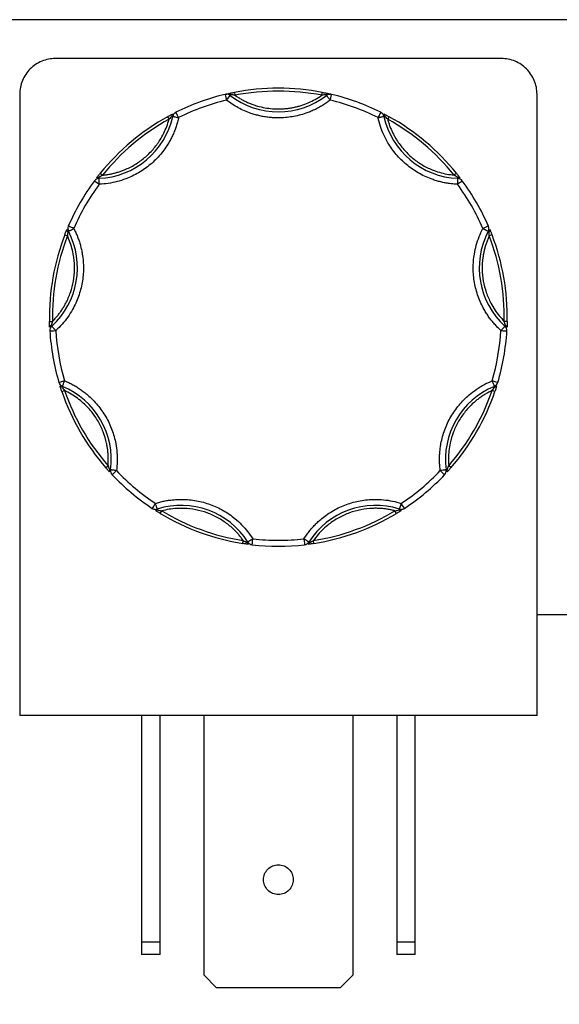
# Model space of a CAD drawing. Header units: inches. Extents: x 0.5 to 21.5, y 0.5 to 16.5.
# Tile 13 of 28: x 4.7 to 5.6, y 13 to 14.6. Entities that reach past the tile are written whole.
import ezdxf

# ---------------------------------------------------------------- set-up
doc = ezdxf.new("R2010")
doc.units = ezdxf.units.IN
doc.header["$LTSCALE"] = 2
doc.header["$MEASUREMENT"] = 0
doc.layers.add('DIMENSIONS', color=140, linetype='Continuous', lineweight=25)
doc.styles.add('SLDTEXTSTYLE0', font='TXT', dxfattribs={"width": 0.7})
doc.dimstyles.new('SLDDIMSTYLE1', dxfattribs={"dimtxt": 0.169922, "dimasz": 0.26, "dimexe": 0, "dimexo": 0.0625, "dimgap": 0.04248, "dimtad": 0, "dimtih": 1, "dimtoh": 1, "dimrnd": 1e-09, "dimzin": 12, "dimdsep": 46, "dimtxsty": 'SLDTEXTSTYLE0', "dimsah": 1, "dimcen": 0.09, "dimadec": 0, "dimazin": 3, "dimtfac": 1, "dimtofl": 0, "dimtmove": 0, "dimatfit": 3, "dimfxl": 0, "dimfrac": 2, "dimtolj": 1, "dimtzin": 12, "dimarcsym": 0})

# ---------------------------------------------------------------- blocks, each defined once
blk = doc.blocks.new('_D_13')
at = {"layer": 'DIMENSIONS'}
for p, q in [((3.49, 13.5474), (3.49, 11.9827)), ((7.668, 13.5474), (7.668, 11.9827)), ((3.49, 12.2327), (4.9022, 12.2327)), ((5.1325, 12.2327), (5.0754, 12.2327)), ((5.0754, 12.2327), (5.0754, 11.9626)), ((5.7788, 12.2327), (5.8358, 12.2327)), ((5.8358, 12.2327), (5.8358, 11.9626)), ((7.668, 12.2327), (6.009, 12.2327)), ((5.0754, 11.9626), (5.1325, 11.9626)), ((5.8358, 11.9626), (5.7788, 11.9626))]:
    blk.add_line(p, q, dxfattribs=at)
for points in [[(3.49, 12.2327), (3.75, 12.1927), (3.75, 12.2727)], [(7.668, 12.2327), (7.408, 12.2727), (7.408, 12.1927)]]:
    blk.add_solid(points, dxfattribs=at)
at = {"layer": 'DIMENSIONS', "char_height": 0.16667, "attachment_point": 1, "style": 'SLDTEXTSTYLE0'}
for s, insert in [('4.18', (5.2032, 12.4856)), ('106.1', (5.1325, 12.1775))]:
    blk.add_mtext(s, dxfattribs=dict(at, insert=insert))

msp = doc.modelspace()

# ---------------------------------------------------------------- linework, layer by layer
for p, q in [((7.868, 14.6474), (3.29, 14.6474)), ((5.476, 14.5821), (4.726, 14.5821)), ((4.666, 14.5221), (4.666, 13.4781)), ((5.0271, 14.5252), (5.028, 14.5203)), ((5.1739, 14.5203), (5.1749, 14.5252)), ((5.182, 14.52), (5.1811, 14.5212)), ((5.536, 13.4781), (5.536, 14.5221)), ((4.9147, 14.4843), (4.9171, 14.48)), ((4.9235, 14.4849), (4.9221, 14.4852)), ((5.2799, 14.4852), (5.2784, 14.4849)), ((5.2872, 14.4843), (5.2848, 14.48)), ((4.7993, 14.3822), (4.7994, 14.3808)), ((4.8015, 14.3893), (4.8054, 14.3862)), ((5.4005, 14.3893), (5.3966, 14.3862)), ((5.4026, 14.3808), (5.4026, 14.3822)), ((4.7417, 14.2858), (4.7464, 14.284)), ((4.748, 14.2919), (4.7468, 14.2912)), ((5.4552, 14.2912), (5.4539, 14.2919)), ((5.4602, 14.2858), (5.4556, 14.284)), ((4.716, 14.1402), (4.721, 14.1403)), ((4.7189, 14.1334), (4.7199, 14.1323)), ((5.4859, 14.1402), (5.4809, 14.1403)), ((5.482, 14.1323), (5.483, 14.1334)), ((4.7368, 14.0225), (4.7415, 14.0241)), ((4.7377, 14.0312), (4.7372, 14.0299)), ((5.4651, 14.0225), (5.4604, 14.0241)), ((5.4647, 14.0299), (5.4642, 14.0312)), ((4.8107, 13.8945), (4.8145, 13.8977)), ((4.8173, 13.8911), (4.8187, 13.8909)), ((5.3832, 13.8909), (5.3846, 13.8911)), ((5.3912, 13.8945), (5.3875, 13.8977)), ((4.8974, 13.8249), (4.8978, 13.8235)), ((4.9023, 13.8176), (4.9049, 13.8219)), ((5.2996, 13.8176), (5.2971, 13.8219)), ((5.3041, 13.8235), (5.3045, 13.8249)), ((5.0412, 13.7671), (5.042, 13.772)), ((5.0484, 13.7687), (5.0496, 13.7695)), ((5.1523, 13.7695), (5.1535, 13.7687)), ((5.1607, 13.7671), (5.16, 13.772)), ((5.611, 13.6474), (5.536, 13.6474)), ((5.536, 13.4781), (4.666, 13.4781)), ((4.871, 13.4781), (4.871, 13.0973)), ((4.902, 13.0973), (4.902, 13.4781)), ((4.976, 13.0413), (4.976, 13.4781)), ((5.226, 13.4781), (5.226, 13.0413)), ((5.3, 13.4781), (5.3, 13.0973)), ((5.331, 13.0973), (5.331, 13.4781)), ((4.871, 13.0973), (4.902, 13.0973)), ((4.871, 13.0973), (4.871, 13.0761)), ((4.902, 13.0761), (4.902, 13.0973)), ((5.3, 13.0973), (5.331, 13.0973)), ((5.3, 13.0973), (5.3, 13.0761)), ((5.331, 13.0761), (5.331, 13.0973)), ((4.902, 13.0761), (4.871, 13.0761)), ((5.331, 13.0761), (5.3, 13.0761)), ((4.9972, 13.0201), (4.976, 13.0413)), ((5.226, 13.0413), (5.2048, 13.0201)), ((5.2048, 13.0201), (4.9972, 13.0201))]:
    msp.add_line(p, q)
for centre, radius, start, end in [((5.101, 14.1474), 0.385, 78.9319, 101.0681), ((5.101, 14.1474), 0.385, 103.4347, 116.5653), ((5.0138, 14.5121), 0.01, 90, 103.4347), ((5.0178, 14.5199), 0.00332, 22.0827, 93.1115), ((5.101, 14.6249), 0.1325, 232.3082, 307.6918), ((5.1842, 14.5199), 0.00332, 86.8885, 157.9173), ((5.1881, 14.5121), 0.01, 90, 127.6918), ((5.1881, 14.5121), 0.01, 76.5653, 90), ((5.101, 14.1474), 0.385, 63.4347, 76.5653), ((4.794, 14.5132), 0.1325, 272.3082, 347.6918), ((5.101, 14.1474), 0.385, 118.9319, 141.0681), ((4.9252, 14.4863), 0.00332, 126.8885, 197.9173), ((4.9333, 14.4828), 0.01, 116.5653, 167.6918), ((5.2687, 14.4828), 0.01, 12.3082, 63.4347), ((5.4079, 14.5132), 0.1325, 192.3082, 267.6918), ((5.2767, 14.4863), 0.00332, 342.0827, 53.1115), ((5.101, 14.1474), 0.385, 38.9319, 61.0681), ((4.7998, 14.3708), 0.01, 92.3082, 143.4347), ((4.7978, 14.3793), 0.00332, 62.0827, 133.1115), ((5.4042, 14.3793), 0.00332, 46.8885, 117.9173), ((5.4022, 14.3708), 0.01, 36.5653, 87.6918), ((5.101, 14.1474), 0.385, 143.4347, 156.5653), ((5.101, 14.1474), 0.385, 23.4347, 36.5653), ((4.7569, 14.2965), 0.01, 156.5653, 207.6918), ((5.445, 14.2965), 0.01, 332.3082, 23.4347), ((5.101, 14.1474), 0.385, 158.9319, 181.0681), ((4.6307, 14.2303), 0.1325, 312.3082, 27.6918), ((4.7485, 14.294), 0.00332, 166.8885, 237.9173), ((5.5712, 14.2303), 0.1325, 152.3082, 227.6918), ((5.4534, 14.294), 0.00332, 302.0827, 13.1115), ((5.101, 14.1474), 0.385, 358.9319, 21.0681), ((4.7196, 14.1301), 0.00332, 102.0827, 173.1115), ((4.7266, 14.1249), 0.01, 132.3082, 183.4347), ((5.4753, 14.1249), 0.01, 356.5653, 47.6918), ((5.4823, 14.1301), 0.00332, 6.8885, 77.9173), ((5.101, 14.1474), 0.385, 183.4347, 196.5653), ((5.101, 14.1474), 0.385, 343.4347, 356.5653), ((4.7415, 14.0405), 0.01, 196.5653, 247.6918), ((5.4604, 14.0405), 0.01, 292.3082, 343.4347), ((4.7367, 14.0332), 0.00332, 206.8885, 277.9173), ((5.101, 14.1474), 0.385, 198.9319, 221.0681), ((4.6874, 13.9086), 0.1325, 352.3082, 67.6918), ((5.5145, 13.9086), 0.1325, 112.3082, 187.6918), ((5.101, 14.1474), 0.385, 318.9319, 341.0681), ((5.4652, 14.0332), 0.00332, 262.0827, 333.1115), ((4.8199, 13.8891), 0.00332, 142.0827, 213.1115), ((4.8287, 13.8896), 0.01, 172.3082, 223.4347), ((5.3733, 13.8896), 0.01, 316.5653, 7.6918), ((5.382, 13.8891), 0.00332, 326.8885, 37.9173), ((5.101, 14.1474), 0.385, 223.4347, 236.5653), ((5.101, 14.1474), 0.385, 303.4347, 316.5653), ((4.8943, 13.8344), 0.01, 236.5653, 270), ((4.8954, 13.8258), 0.00332, 246.8885, 317.9173), ((4.8943, 13.8344), 0.01, 270, 287.6918), ((4.9377, 13.6987), 0.1325, 32.3082, 107.6918), ((5.2643, 13.6987), 0.1325, 72.3082, 147.6918), ((5.3066, 13.8258), 0.00332, 222.0827, 293.1115), ((5.3076, 13.8344), 0.01, 252.3082, 270), ((5.3076, 13.8344), 0.01, 270, 303.4347), ((5.101, 14.1474), 0.385, 238.9319, 261.0681), ((5.101, 14.1474), 0.385, 278.9319, 301.0681), ((5.0517, 13.7689), 0.00332, 182.0827, 253.1115), ((5.0581, 13.7748), 0.01, 212.3082, 263.4347), ((5.1438, 13.7748), 0.01, 276.5653, 327.6918), ((5.1502, 13.7689), 0.00332, 286.8885, 357.9173), ((5.101, 14.1474), 0.385, 263.4347, 276.5653)]:
    msp.add_arc(centre, radius, start, end)
for points, knots in [([(4.726, 14.5821), (4.7181, 14.5821), (4.7103, 14.5805), (4.6957, 14.5745), (4.6891, 14.5701), (4.678, 14.559), (4.6735, 14.5523), (4.6675, 14.5378), (4.666, 14.53), (4.666, 14.5221)], [0, 0, 0, 0, 0.25, 0.25, 0.5, 0.5, 0.75, 0.75, 1, 1, 1, 1]), ([(5.536, 14.5221), (5.536, 14.53), (5.5344, 14.5378), (5.5284, 14.5523), (5.5239, 14.559), (5.5128, 14.5701), (5.5062, 14.5745), (5.4917, 14.5805), (5.4838, 14.5821), (5.476, 14.5821)], [0, 0, 0, 0, 0.25, 0.25, 0.5, 0.5, 0.75, 0.75, 1, 1, 1, 1]), ([(5.0115, 14.5219), (5.012, 14.522), (5.0129, 14.5222), (5.0144, 14.5225), (5.0158, 14.5229), (5.017, 14.5231), (5.0176, 14.5233)], [0, 0, 0, 0, 0.291242, 0.500217, 0.762096, 1, 1, 1, 1]), ([(5.0115, 14.5219), (5.0115, 14.5219), (5.0118, 14.5208), (5.0126, 14.5172), (5.0132, 14.5147), (5.0138, 14.5121)], [0, 0, 0, 0, 0.5, 0.5, 1, 1, 1, 1]), ([(5.0176, 14.5233), (5.0181, 14.5234), (5.0191, 14.5236), (5.0209, 14.524), (5.0228, 14.5244), (5.0249, 14.5248), (5.0263, 14.5251), (5.0271, 14.5252)], [0, 0, 0, 0, 0.188808, 0.379511, 0.575987, 0.781785, 1, 1, 1, 1]), ([(5.028, 14.5203), (5.0298, 14.5191), (5.0334, 14.5167), (5.039, 14.5134), (5.0447, 14.5104), (5.0506, 14.5077), (5.0566, 14.5053), (5.0647, 14.5025), (5.0752, 14.4998), (5.088, 14.4978), (5.0966, 14.4975), (5.101, 14.4974)], [0, 0, 0, 0, 0.083669, 0.16692, 0.249971, 0.333036, 0.416334, 0.500079, 0.666948, 0.833009, 1, 1, 1, 1]), ([(5.101, 14.4974), (5.1031, 14.4974), (5.1075, 14.4975), (5.1139, 14.498), (5.1203, 14.4988), (5.1267, 14.4999), (5.133, 14.5014), (5.1413, 14.5038), (5.1514, 14.5076), (5.1631, 14.5132), (5.1703, 14.518), (5.1739, 14.5203)], [0, 0, 0, 0, 0.083669, 0.16692, 0.249971, 0.333036, 0.416334, 0.500079, 0.666948, 0.833009, 1, 1, 1, 1]), ([(5.1749, 14.5252), (5.1758, 14.525), (5.1776, 14.5247), (5.1801, 14.5242), (5.1824, 14.5237), (5.1837, 14.5234), (5.1844, 14.5233)], [0, 0, 0, 0, 0.270747, 0.52324, 0.763872, 1, 1, 1, 1]), ([(5.1811, 14.5212), (5.1826, 14.5217), (5.1847, 14.5223), (5.187, 14.5221), (5.1876, 14.522)], [0, 0, 0, 0, 0.713331, 1, 1, 1, 1]), ([(5.182, 14.52), (5.182, 14.52), (5.182, 14.52), (5.1824, 14.5196), (5.1829, 14.5188), (5.1837, 14.5178), (5.1847, 14.5165), (5.1857, 14.5152), (5.1869, 14.5137), (5.1876, 14.5127), (5.1881, 14.5121)], [0, 0, 0, 0, 0.1145574, 0.2311292, 0.3580086, 0.5000134, 0.6196125, 0.760007, 0.8592747, 1, 1, 1, 1]), ([(5.1844, 14.5233), (5.1849, 14.5231), (5.1861, 14.5229), (5.1876, 14.5225), (5.189, 14.5222), (5.1899, 14.522), (5.1904, 14.5219)], [0, 0, 0, 0, 0.2361294, 0.4989929, 0.7125421, 1, 1, 1, 1]), ([(5.101, 14.4824), (5.0983, 14.4824), (5.0931, 14.4825), (5.0853, 14.4832), (5.0776, 14.4842), (5.07, 14.4857), (5.0624, 14.4876), (5.0537, 14.4903), (5.0439, 14.4941), (5.0334, 14.4992), (5.0233, 14.5052), (5.017, 14.5098), (5.0138, 14.5121)], [0, 0, 0, 0, 0.0837287, 0.1669656, 0.249962, 0.332971, 0.4162458, 0.5000372, 0.6254126, 0.749962, 0.8745399, 1, 1, 1, 1]), ([(5.1881, 14.5121), (5.186, 14.5106), (5.1818, 14.5074), (5.1753, 14.5032), (5.1685, 14.4993), (5.1615, 14.4958), (5.1544, 14.4927), (5.1458, 14.4895), (5.1358, 14.4865), (5.1243, 14.4842), (5.1127, 14.4827), (5.1049, 14.4825), (5.101, 14.4824)], [0, 0, 0, 0, 0.083729, 0.166966, 0.249962, 0.332971, 0.416246, 0.500037, 0.625413, 0.749962, 0.87454, 1, 1, 1, 1]), ([(4.9333, 14.4828), (4.9327, 14.4803), (4.9315, 14.4754), (4.9293, 14.4681), (4.9267, 14.461), (4.9238, 14.454), (4.9204, 14.4472), (4.914, 14.4358), (4.9032, 14.4205), (4.8861, 14.4035), (4.8663, 14.3896), (4.8472, 14.3805), (4.8298, 14.375), (4.8149, 14.3719), (4.8048, 14.3711), (4.7998, 14.3708)], [0, 0, 0, 0, 0.040712, 0.081199, 0.121575, 0.161957, 0.202462, 0.243205, 0.371568, 0.500042, 0.628406, 0.75688, 0.838051, 0.918781, 1, 1, 1, 1]), ([(4.8054, 14.3862), (4.8075, 14.3864), (4.8117, 14.3868), (4.8179, 14.3879), (4.8241, 14.3892), (4.8302, 14.3908), (4.8362, 14.3928), (4.8463, 14.3966), (4.8601, 14.4035), (4.8763, 14.4151), (4.8906, 14.4291), (4.901, 14.4431), (4.9084, 14.4563), (4.9135, 14.4679), (4.9159, 14.4759), (4.9171, 14.48)], [0, 0, 0, 0, 0.040848, 0.081503, 0.122064, 0.162633, 0.203311, 0.244196, 0.372048, 0.500037, 0.627888, 0.755877, 0.837356, 0.918461, 1, 1, 1, 1]), ([(4.9147, 14.4843), (4.9155, 14.4848), (4.9171, 14.4857), (4.9194, 14.4869), (4.9214, 14.488), (4.9226, 14.4886), (4.9232, 14.4889)], [0, 0, 0, 0, 0.270747, 0.52324, 0.763872, 1, 1, 1, 1]), ([(4.9235, 14.4849), (4.9235, 14.4849), (4.9236, 14.4849), (4.9241, 14.4848), (4.925, 14.4846), (4.9266, 14.4843), (4.9292, 14.4837), (4.9318, 14.4831), (4.9333, 14.4828)], [0, 0, 0, 0, 0.1201597, 0.243519, 0.3704648, 0.50133, 0.7110065, 1, 1, 1, 1]), ([(5.2731, 14.4917), (5.2731, 14.4917), (5.2727, 14.4908), (5.271, 14.4874), (5.2699, 14.4852), (5.2687, 14.4828)], [0, 0, 0, 0, 0.5, 0.5, 1, 1, 1, 1]), ([(5.2687, 14.4828), (5.2693, 14.4829), (5.2705, 14.4832), (5.2722, 14.4836), (5.2736, 14.4839), (5.2747, 14.4841), (5.2763, 14.4845), (5.278, 14.4848), (5.2783, 14.4849), (5.2784, 14.4849)], [0, 0, 0, 0, 0.126025, 0.23919, 0.339434, 0.426787, 0.50133, 0.757683, 1, 1, 1, 1]), ([(5.4022, 14.3708), (5.3996, 14.3709), (5.3946, 14.3712), (5.387, 14.3721), (5.3796, 14.3734), (5.3722, 14.3751), (5.3649, 14.3773), (5.3525, 14.3815), (5.3356, 14.3895), (5.3159, 14.4035), (5.2987, 14.4205), (5.2864, 14.4378), (5.278, 14.4539), (5.2724, 14.4681), (5.2699, 14.4779), (5.2687, 14.4828)], [0, 0, 0, 0, 0.040712, 0.081199, 0.121575, 0.161957, 0.202462, 0.243205, 0.371568, 0.500042, 0.628406, 0.75688, 0.838051, 0.918781, 1, 1, 1, 1]), ([(5.2787, 14.4889), (5.2792, 14.4887), (5.2801, 14.4882), (5.2817, 14.4873), (5.2834, 14.4864), (5.2853, 14.4854), (5.2866, 14.4847), (5.2872, 14.4843)], [0, 0, 0, 0, 0.188808, 0.379511, 0.575987, 0.781785, 1, 1, 1, 1]), ([(5.2848, 14.48), (5.2854, 14.4779), (5.2865, 14.4739), (5.2886, 14.4679), (5.291, 14.4621), (5.2937, 14.4564), (5.2966, 14.4508), (5.3022, 14.4415), (5.3114, 14.4291), (5.3256, 14.4151), (5.3418, 14.4035), (5.3575, 14.3957), (5.3717, 14.3907), (5.384, 14.3877), (5.3924, 14.3867), (5.3966, 14.3862)], [0, 0, 0, 0, 0.040848, 0.081503, 0.122064, 0.162633, 0.203311, 0.244196, 0.372048, 0.500037, 0.627888, 0.755877, 0.837356, 0.918461, 1, 1, 1, 1]), ([(4.7955, 14.3817), (4.7958, 14.3821), (4.7965, 14.383), (4.7976, 14.3844), (4.7988, 14.386), (4.8001, 14.3876), (4.801, 14.3887), (4.8015, 14.3893)], [0, 0, 0, 0, 0.188808, 0.379511, 0.575987, 0.781785, 1, 1, 1, 1]), ([(4.7998, 14.3708), (4.7997, 14.3714), (4.7997, 14.3725), (4.7996, 14.3741), (4.7996, 14.3754), (4.7995, 14.3764), (4.7995, 14.3772), (4.7995, 14.3787), (4.7994, 14.3799), (4.7994, 14.3806), (4.7994, 14.3808), (4.7994, 14.3808), (4.7994, 14.3808)], [0, 0, 0, 0, 0.114918, 0.21727, 0.307043, 0.384227, 0.448816, 0.500807, 0.759662, 0.883263, 0.942597, 1, 1, 1, 1]), ([(5.4005, 14.3893), (5.401, 14.3886), (5.4022, 14.3872), (5.4038, 14.3852), (5.4052, 14.3833), (5.406, 14.3822), (5.4064, 14.3817)], [0, 0, 0, 0, 0.270747, 0.52324, 0.763872, 1, 1, 1, 1]), ([(5.4026, 14.3808), (5.4026, 14.3808), (5.4026, 14.3808), (5.4026, 14.3806), (5.4025, 14.3799), (5.4025, 14.3782), (5.4023, 14.375), (5.4022, 14.3724), (5.4022, 14.3708)], [0, 0, 0, 0, 0.057591, 0.117121, 0.241129, 0.500835, 0.694534, 1, 1, 1, 1]), ([(5.4022, 14.3708), (5.4043, 14.3724), (5.4063, 14.3739), (5.4093, 14.3761), (5.4102, 14.3767), (5.4102, 14.3767)], [0, 0, 0, 0, 0.5, 0.5, 1, 1, 1, 1]), ([(4.7569, 14.2965), (4.7545, 14.2976), (4.7521, 14.2986), (4.7487, 14.3001), (4.7477, 14.3005), (4.7477, 14.3005)], [0, 0, 0, 0, 0.5, 0.5, 1, 1, 1, 1]), ([(4.721, 14.1403), (4.7225, 14.1418), (4.7254, 14.1449), (4.7295, 14.1497), (4.7334, 14.1546), (4.737, 14.1598), (4.7404, 14.1652), (4.7457, 14.1746), (4.7518, 14.1888), (4.7568, 14.2081), (4.7587, 14.2279), (4.7577, 14.2454), (4.7549, 14.2602), (4.7514, 14.2724), (4.748, 14.2801), (4.7464, 14.284)], [0, 0, 0, 0, 0.040848, 0.081503, 0.122064, 0.162633, 0.203311, 0.244196, 0.372048, 0.500037, 0.627888, 0.755877, 0.837356, 0.918461, 1, 1, 1, 1]), ([(4.7569, 14.2965), (4.758, 14.2943), (4.7603, 14.2897), (4.7633, 14.2827), (4.7659, 14.2756), (4.7681, 14.2684), (4.7699, 14.261), (4.7724, 14.2481), (4.7739, 14.2295), (4.7717, 14.2055), (4.7656, 14.1821), (4.7567, 14.1628), (4.747, 14.1475), (4.7376, 14.1355), (4.7303, 14.1285), (4.7266, 14.1249)], [0, 0, 0, 0, 0.040712, 0.081199, 0.121575, 0.161957, 0.202462, 0.243205, 0.371568, 0.500042, 0.628406, 0.75688, 0.838051, 0.918781, 1, 1, 1, 1]), ([(4.7417, 14.2858), (4.742, 14.2867), (4.7427, 14.2883), (4.7436, 14.2907), (4.7445, 14.2929), (4.745, 14.2942), (4.7453, 14.2948)], [0, 0, 0, 0, 0.270747, 0.52324, 0.763872, 1, 1, 1, 1]), ([(4.748, 14.2919), (4.7481, 14.2919), (4.7481, 14.2919), (4.7486, 14.2922), (4.7494, 14.2926), (4.7508, 14.2933), (4.7532, 14.2946), (4.7555, 14.2958), (4.7569, 14.2965)], [0, 0, 0, 0, 0.11982, 0.242008, 0.368625, 0.501337, 0.709372, 1, 1, 1, 1]), ([(5.4753, 14.1249), (5.4734, 14.1267), (5.4697, 14.1301), (5.4646, 14.1357), (5.4597, 14.1415), (5.4551, 14.1475), (5.4509, 14.1538), (5.4442, 14.1651), (5.4364, 14.1821), (5.4302, 14.2054), (5.428, 14.2295), (5.4297, 14.2507), (5.4336, 14.2684), (5.4384, 14.2829), (5.4428, 14.292), (5.445, 14.2965)], [0, 0, 0, 0, 0.040712, 0.081199, 0.121575, 0.161957, 0.202462, 0.243205, 0.371568, 0.500042, 0.628406, 0.75688, 0.838051, 0.918781, 1, 1, 1, 1]), ([(5.4556, 14.284), (5.4547, 14.2821), (5.453, 14.2782), (5.4508, 14.2723), (5.4488, 14.2663), (5.4472, 14.2602), (5.4459, 14.254), (5.4441, 14.2433), (5.4432, 14.2279), (5.4451, 14.2081), (5.4501, 14.1888), (5.4571, 14.1727), (5.4648, 14.1597), (5.4722, 14.1495), (5.478, 14.1434), (5.4809, 14.1403)], [0, 0, 0, 0, 0.040848, 0.081503, 0.122064, 0.162633, 0.203311, 0.244196, 0.372048, 0.500037, 0.627888, 0.755877, 0.837356, 0.918461, 1, 1, 1, 1]), ([(5.445, 14.2965), (5.4456, 14.2962), (5.4467, 14.2956), (5.4483, 14.2949), (5.4495, 14.2942), (5.4505, 14.2937), (5.4519, 14.2929), (5.4535, 14.2921), (5.4538, 14.2919), (5.4539, 14.2919)], [0, 0, 0, 0, 0.127074, 0.240811, 0.340983, 0.427706, 0.501333, 0.759176, 1, 1, 1, 1]), ([(5.4566, 14.2948), (5.4568, 14.2943), (5.4572, 14.2933), (5.4579, 14.2916), (5.4587, 14.2898), (5.4594, 14.2878), (5.46, 14.2865), (5.4602, 14.2858)], [0, 0, 0, 0, 0.188808, 0.379511, 0.575987, 0.781785, 1, 1, 1, 1]), ([(4.7163, 14.1305), (4.7163, 14.1311), (4.7163, 14.1321), (4.7162, 14.1339), (4.7161, 14.1359), (4.7161, 14.138), (4.716, 14.1395), (4.716, 14.1402)], [0, 0, 0, 0, 0.188808, 0.379511, 0.575987, 0.781785, 1, 1, 1, 1]), ([(4.7266, 14.1249), (4.7263, 14.1253), (4.7257, 14.126), (4.7248, 14.1269), (4.7239, 14.1279), (4.7229, 14.129), (4.7215, 14.1306), (4.7202, 14.132), (4.72, 14.1322), (4.7199, 14.1323)], [0, 0, 0, 0, 0.098586, 0.178829, 0.240739, 0.380655, 0.50131, 0.765962, 1, 1, 1, 1]), ([(5.482, 14.1323), (5.482, 14.1323), (5.482, 14.1323), (5.4816, 14.1319), (5.481, 14.1312), (5.4801, 14.1302), (5.479, 14.129), (5.4779, 14.1278), (5.4766, 14.1264), (5.4758, 14.1255), (5.4753, 14.1249)], [0, 0, 0, 0, 0.116441, 0.234491, 0.360904, 0.500015, 0.620352, 0.760008, 0.859428, 1, 1, 1, 1]), ([(5.4859, 14.1402), (5.4859, 14.1393), (5.4858, 14.1375), (5.4858, 14.1349), (5.4857, 14.1326), (5.4856, 14.1312), (5.4856, 14.1305)], [0, 0, 0, 0, 0.270747, 0.52324, 0.763872, 1, 1, 1, 1]), ([(5.4753, 14.1249), (5.4779, 14.1248), (5.4805, 14.1246), (5.4842, 14.1244), (5.4853, 14.1243), (5.4853, 14.1243)], [0, 0, 0, 0, 0.5, 0.5, 1, 1, 1, 1]), ([(4.7377, 14.0312), (4.7377, 14.0313), (4.7378, 14.0313), (4.738, 14.032), (4.7388, 14.0338), (4.7399, 14.0366), (4.7409, 14.0389), (4.7413, 14.0399), (4.7415, 14.0405)], [0, 0, 0, 0, 0.114329, 0.240841, 0.50037, 0.795124, 0.879745, 1, 1, 1, 1]), ([(4.7415, 14.0405), (4.7439, 14.0395), (4.7485, 14.0375), (4.7553, 14.034), (4.7619, 14.0303), (4.7682, 14.0261), (4.7744, 14.0216), (4.7845, 14.0134), (4.7976, 14.0001), (4.8114, 13.9802), (4.8217, 13.9584), (4.8274, 13.9379), (4.8298, 13.9199), (4.8302, 13.9047), (4.8292, 13.8946), (4.8287, 13.8896)], [0, 0, 0, 0, 0.040712, 0.081199, 0.121575, 0.161957, 0.202462, 0.243205, 0.371568, 0.500042, 0.628406, 0.75688, 0.838051, 0.918781, 1, 1, 1, 1]), ([(5.3733, 13.8896), (5.373, 13.8921), (5.3724, 13.8971), (5.372, 13.9047), (5.372, 13.9123), (5.3724, 13.9199), (5.3732, 13.9274), (5.3752, 13.9403), (5.3802, 13.9584), (5.3905, 13.9802), (5.4043, 14.0001), (5.4192, 14.0152), (5.4336, 14.0263), (5.4465, 14.0343), (5.4558, 14.0384), (5.4604, 14.0405)], [0, 0, 0, 0, 0.040712, 0.081199, 0.121575, 0.161957, 0.202462, 0.243205, 0.371568, 0.500042, 0.628406, 0.75688, 0.838051, 0.918781, 1, 1, 1, 1]), ([(5.4604, 14.0405), (5.4606, 14.0399), (5.461, 14.039), (5.462, 14.0367), (5.4631, 14.0339), (5.4639, 14.032), (5.4641, 14.0313), (5.4642, 14.0313), (5.4642, 14.0312)], [0, 0, 0, 0, 0.111803, 0.190688, 0.499452, 0.759073, 0.885608, 1, 1, 1, 1]), ([(4.7368, 14.0225), (4.7365, 14.0234), (4.7359, 14.0251), (4.7351, 14.0275), (4.7344, 14.0297), (4.734, 14.031), (4.7338, 14.0317)], [0, 0, 0, 0, 0.270747, 0.52324, 0.763872, 1, 1, 1, 1]), ([(4.8145, 13.8977), (4.8146, 13.8999), (4.8149, 13.9041), (4.815, 13.9104), (4.8147, 13.9167), (4.8142, 13.923), (4.8133, 13.9292), (4.8113, 13.9399), (4.8069, 13.9547), (4.7983, 13.9726), (4.787, 13.9891), (4.775, 14.0018), (4.7633, 14.0113), (4.7528, 14.0184), (4.7453, 14.0222), (4.7415, 14.0241)], [0, 0, 0, 0, 0.040848, 0.081503, 0.122064, 0.162633, 0.203311, 0.244196, 0.372048, 0.500037, 0.627888, 0.755877, 0.837356, 0.918461, 1, 1, 1, 1]), ([(5.4604, 14.0241), (5.4585, 14.0232), (5.4547, 14.0213), (5.4492, 14.0182), (5.4439, 14.0149), (5.4387, 14.0112), (5.4337, 14.0074), (5.4255, 14.0003), (5.4149, 13.9891), (5.4036, 13.9727), (5.395, 13.9547), (5.39, 13.9379), (5.3876, 13.923), (5.3867, 13.9104), (5.3872, 13.902), (5.3875, 13.8977)], [0, 0, 0, 0, 0.040848, 0.081503, 0.122064, 0.162633, 0.203311, 0.244196, 0.372048, 0.500037, 0.627888, 0.755877, 0.837356, 0.918461, 1, 1, 1, 1]), ([(5.4682, 14.0317), (5.468, 14.0312), (5.4677, 14.0301), (5.4671, 14.0284), (5.4665, 14.0266), (5.4659, 14.0246), (5.4654, 14.0232), (5.4651, 14.0225)], [0, 0, 0, 0, 0.188808, 0.379511, 0.575987, 0.781785, 1, 1, 1, 1]), ([(4.8172, 13.8872), (4.8168, 13.8876), (4.8161, 13.8884), (4.8149, 13.8898), (4.8136, 13.8912), (4.8122, 13.8928), (4.8112, 13.8939), (4.8107, 13.8945)], [0, 0, 0, 0, 0.188808, 0.379511, 0.575987, 0.781785, 1, 1, 1, 1]), ([(4.8287, 13.8896), (4.828, 13.8897), (4.8268, 13.8898), (4.8251, 13.89), (4.8237, 13.8902), (4.8225, 13.8904), (4.8209, 13.8906), (4.8192, 13.8908), (4.8189, 13.8909), (4.8187, 13.8909)], [0, 0, 0, 0, 0.1258897, 0.2389811, 0.339244, 0.426684, 0.50133, 0.7575047, 1, 1, 1, 1]), ([(5.3832, 13.8909), (5.3832, 13.8909), (5.3831, 13.8909), (5.3825, 13.8908), (5.3816, 13.8907), (5.3801, 13.8905), (5.3774, 13.8901), (5.3748, 13.8898), (5.3733, 13.8896)], [0, 0, 0, 0, 0.1201804, 0.2436992, 0.3707055, 0.5013291, 0.7112133, 1, 1, 1, 1]), ([(5.3912, 13.8945), (5.3906, 13.8938), (5.3894, 13.8924), (5.3877, 13.8905), (5.3861, 13.8887), (5.3852, 13.8877), (5.3848, 13.8872)], [0, 0, 0, 0, 0.270747, 0.52324, 0.763872, 1, 1, 1, 1]), ([(4.8943, 13.8344), (4.8929, 13.8322), (4.8915, 13.8301), (4.8894, 13.827), (4.8888, 13.8261), (4.8888, 13.8261)], [0, 0, 0, 0, 0.5, 0.5, 1, 1, 1, 1]), ([(4.8943, 13.8344), (4.8968, 13.8352), (4.9016, 13.8367), (4.909, 13.8384), (4.9165, 13.8397), (4.924, 13.8406), (4.9316, 13.8411), (4.9447, 13.8413), (4.9633, 13.8396), (4.9866, 13.8332), (5.0086, 13.8231), (5.026, 13.8111), (5.0394, 13.7988), (5.0496, 13.7874), (5.0552, 13.7791), (5.0581, 13.7748)], [0, 0, 0, 0, 0.040712, 0.081199, 0.121575, 0.161957, 0.202462, 0.243205, 0.371568, 0.500042, 0.628406, 0.75688, 0.838051, 0.918781, 1, 1, 1, 1]), ([(4.8974, 13.8249), (4.8974, 13.8249), (4.8973, 13.825), (4.8972, 13.8255), (4.8969, 13.8264), (4.8965, 13.8278), (4.8957, 13.8304), (4.8948, 13.8329), (4.8943, 13.8344)], [0, 0, 0, 0, 0.11095, 0.240698, 0.354877, 0.501414, 0.697173, 1, 1, 1, 1]), ([(5.1438, 13.7748), (5.1452, 13.777), (5.148, 13.7812), (5.1526, 13.7873), (5.1574, 13.7931), (5.1626, 13.7986), (5.1681, 13.8039), (5.178, 13.8125), (5.1934, 13.8231), (5.2153, 13.8332), (5.2386, 13.8396), (5.2598, 13.8416), (5.2779, 13.8408), (5.293, 13.8386), (5.3027, 13.8358), (5.3076, 13.8344)], [0, 0, 0, 0, 0.040712, 0.081199, 0.121575, 0.161957, 0.202462, 0.243205, 0.371568, 0.500042, 0.628406, 0.75688, 0.838051, 0.918781, 1, 1, 1, 1]), ([(5.3076, 13.8344), (5.3068, 13.8319), (5.306, 13.8295), (5.3049, 13.8259), (5.3045, 13.8249), (5.3045, 13.8249)], [0, 0, 0, 0, 0.5, 0.5, 1, 1, 1, 1]), ([(4.9023, 13.8176), (4.9015, 13.8181), (4.8999, 13.819), (4.8978, 13.8204), (4.8958, 13.8216), (4.8946, 13.8224), (4.8941, 13.8227)], [0, 0, 0, 0, 0.270747, 0.52324, 0.763872, 1, 1, 1, 1]), ([(5.042, 13.772), (5.0407, 13.7737), (5.0383, 13.7771), (5.0342, 13.782), (5.03, 13.7867), (5.0255, 13.7911), (5.0208, 13.7954), (5.0125, 13.8022), (4.9996, 13.8107), (4.9814, 13.819), (4.9622, 13.8243), (4.9448, 13.8263), (4.9298, 13.8261), (4.9172, 13.8248), (4.909, 13.8229), (4.9049, 13.8219)], [0, 0, 0, 0, 0.040848, 0.081503, 0.122064, 0.162633, 0.203311, 0.244196, 0.372048, 0.500037, 0.627888, 0.755877, 0.837356, 0.918461, 1, 1, 1, 1]), ([(5.2971, 13.8219), (5.295, 13.8224), (5.2909, 13.8234), (5.2847, 13.8246), (5.2785, 13.8255), (5.2722, 13.826), (5.2659, 13.8262), (5.255, 13.8261), (5.2397, 13.8243), (5.2205, 13.819), (5.2023, 13.8107), (5.1877, 13.8011), (5.1763, 13.7913), (5.1675, 13.7821), (5.1625, 13.7754), (5.16, 13.772)], [0, 0, 0, 0, 0.040848, 0.081503, 0.122064, 0.162633, 0.203311, 0.244196, 0.372048, 0.500037, 0.627888, 0.755877, 0.837356, 0.918461, 1, 1, 1, 1]), ([(5.3079, 13.8227), (5.3074, 13.8224), (5.3065, 13.8219), (5.305, 13.8209), (5.3033, 13.8199), (5.3015, 13.8188), (5.3003, 13.818), (5.2996, 13.8176)], [0, 0, 0, 0, 0.188808, 0.379511, 0.575987, 0.781785, 1, 1, 1, 1]), ([(5.0581, 13.7748), (5.0575, 13.7745), (5.0565, 13.7738), (5.055, 13.7729), (5.0538, 13.7722), (5.0529, 13.7716), (5.0515, 13.7707), (5.05, 13.7697), (5.0498, 13.7696), (5.0496, 13.7695)], [0, 0, 0, 0, 0.127603, 0.241628, 0.341788, 0.428215, 0.501334, 0.760051, 1, 1, 1, 1]), ([(5.1523, 13.7695), (5.1523, 13.7695), (5.1522, 13.7696), (5.1517, 13.7699), (5.151, 13.7703), (5.1497, 13.7712), (5.1474, 13.7727), (5.1451, 13.774), (5.1438, 13.7748)], [0, 0, 0, 0, 0.11953, 0.241123, 0.367647, 0.501341, 0.708539, 1, 1, 1, 1]), ([(5.0508, 13.7657), (5.0502, 13.7657), (5.0492, 13.7659), (5.0474, 13.7661), (5.0455, 13.7664), (5.0434, 13.7667), (5.0419, 13.7669), (5.0412, 13.7671)], [0, 0, 0, 0, 0.188808, 0.379511, 0.575987, 0.781785, 1, 1, 1, 1]), ([(5.1607, 13.7671), (5.1598, 13.7669), (5.158, 13.7666), (5.1555, 13.7663), (5.1532, 13.7659), (5.1518, 13.7658), (5.1512, 13.7657)], [0, 0, 0, 0, 0.270747, 0.52324, 0.763872, 1, 1, 1, 1]), ([(5.076, 13.2021), (5.076, 13.2086), (5.0787, 13.2151), (5.0879, 13.2244), (5.0944, 13.2271), (5.1075, 13.2271), (5.114, 13.2244), (5.1233, 13.2151), (5.126, 13.2086), (5.126, 13.2021)], [0, 0, 0, 0, 0.25, 0.25, 0.5, 0.5, 0.75, 0.75, 1, 1, 1, 1]), ([(5.126, 13.2021), (5.126, 13.1956), (5.1233, 13.189), (5.114, 13.1798), (5.1075, 13.1771), (5.0944, 13.1771), (5.0879, 13.1798), (5.0787, 13.189), (5.076, 13.1956), (5.076, 13.2021)], [0, 0, 0, 0, 0.25, 0.25, 0.5, 0.5, 0.75, 0.75, 1, 1, 1, 1])]:
    msp.add_open_spline(points, degree=3, knots=knots)
for points in [[(5.1739, 14.5203), (5.1257, 14.5297), (5.0762, 14.5297), (5.028, 14.5203)], [(5.02, 14.52), (5.0182, 14.5214), (5.016, 14.5221), (5.0138, 14.5221)], [(5.0138, 14.5121), (5.0172, 14.5165), (5.02, 14.52), (5.02, 14.52)], [(5.028, 14.5203), (5.0254, 14.5207), (5.0228, 14.521), (5.0208, 14.5212)], [(5.1811, 14.5212), (5.1791, 14.521), (5.1765, 14.5207), (5.1739, 14.5203)], [(5.1881, 14.5121), (5.1894, 14.5175), (5.1904, 14.5219), (5.1904, 14.5219)], [(5.0138, 14.5121), (4.9859, 14.5055), (4.9589, 14.4956), (4.9333, 14.4828)], [(5.2687, 14.4828), (5.243, 14.4956), (5.216, 14.5055), (5.1881, 14.5121)], [(4.9171, 14.48), (4.8742, 14.4562), (4.8362, 14.4244), (4.8054, 14.3862)], [(4.9221, 14.4852), (4.9207, 14.4838), (4.9189, 14.4819), (4.9171, 14.48)], [(4.9333, 14.4828), (4.9308, 14.4877), (4.9288, 14.4917), (4.9288, 14.4917)], [(5.2848, 14.48), (5.283, 14.4819), (5.2812, 14.4838), (5.2799, 14.4852)], [(5.3966, 14.3862), (5.3657, 14.4244), (5.3278, 14.4562), (5.2848, 14.48)], [(4.8054, 14.3862), (4.8031, 14.3848), (4.8009, 14.3833), (4.7993, 14.3822)], [(5.4026, 14.3822), (5.401, 14.3833), (5.3988, 14.3848), (5.3966, 14.3862)], [(4.7998, 14.3708), (4.7827, 14.3478), (4.7683, 14.3228), (4.7569, 14.2965)], [(4.7917, 14.3767), (4.7917, 14.3767), (4.7953, 14.3741), (4.7998, 14.3708)], [(5.445, 14.2965), (5.4336, 14.3228), (5.4192, 14.3478), (5.4022, 14.3708)], [(5.4542, 14.3005), (5.4542, 14.3005), (5.4501, 14.2987), (5.445, 14.2965)], [(4.7464, 14.284), (4.7287, 14.2382), (4.7201, 14.1894), (4.721, 14.1403)], [(4.7468, 14.2912), (4.7466, 14.2892), (4.7465, 14.2866), (4.7464, 14.284)], [(5.4556, 14.284), (5.4555, 14.2866), (5.4553, 14.2892), (5.4552, 14.2912)], [(5.4809, 14.1403), (5.4818, 14.1894), (5.4732, 14.2382), (5.4556, 14.284)], [(4.721, 14.1403), (4.7202, 14.1378), (4.7195, 14.1353), (4.7189, 14.1334)], [(5.483, 14.1334), (5.4825, 14.1353), (5.4817, 14.1378), (5.4809, 14.1403)], [(4.7167, 14.1243), (4.7167, 14.1243), (4.7211, 14.1246), (4.7266, 14.1249)], [(4.7266, 14.1249), (4.7284, 14.0963), (4.7334, 14.068), (4.7415, 14.0405)], [(5.4604, 14.0405), (5.4686, 14.068), (5.4736, 14.0963), (5.4753, 14.1249)], [(4.7415, 14.0405), (4.7362, 14.0389), (4.7319, 14.0376), (4.7319, 14.0376)], [(5.47, 14.0376), (5.47, 14.0376), (5.4657, 14.0389), (5.4604, 14.0405)], [(4.7372, 14.0299), (4.7383, 14.0283), (4.7399, 14.0262), (4.7415, 14.0241)], [(4.7415, 14.0241), (4.7574, 13.9777), (4.7822, 13.9348), (4.8145, 13.8977)], [(5.3875, 13.8977), (5.4197, 13.9348), (5.4445, 13.9777), (5.4604, 14.0241)], [(5.4604, 14.0241), (5.462, 14.0262), (5.4636, 14.0283), (5.4647, 14.0299)], [(4.8145, 13.8977), (4.8155, 13.8953), (4.8165, 13.8929), (4.8173, 13.8911)], [(4.8214, 13.8827), (4.8214, 13.8827), (4.8246, 13.8858), (4.8287, 13.8896)], [(4.8287, 13.8896), (4.8484, 13.8687), (4.8704, 13.8502), (4.8943, 13.8344)], [(5.3076, 13.8344), (5.3315, 13.8502), (5.3536, 13.8687), (5.3733, 13.8896)], [(5.3733, 13.8896), (5.3773, 13.8858), (5.3805, 13.8827), (5.3805, 13.8827)], [(5.3846, 13.8911), (5.3854, 13.8929), (5.3864, 13.8953), (5.3875, 13.8977)], [(5.3131, 13.8261), (5.3131, 13.8261), (5.3106, 13.8298), (5.3076, 13.8344)], [(4.8978, 13.8235), (4.8968, 13.8236), (4.8956, 13.8237), (4.8943, 13.824)], [(4.8978, 13.8235), (4.8997, 13.8231), (4.9023, 13.8225), (4.9049, 13.8219)], [(4.9049, 13.8219), (4.9469, 13.7966), (4.9935, 13.7796), (5.042, 13.772)], [(5.16, 13.772), (5.2085, 13.7796), (5.255, 13.7966), (5.2971, 13.8219)], [(5.2971, 13.8219), (5.2997, 13.8225), (5.3022, 13.8231), (5.3041, 13.8235)], [(5.3076, 13.824), (5.3063, 13.8237), (5.3051, 13.8236), (5.3041, 13.8235)], [(5.042, 13.772), (5.0443, 13.7708), (5.0466, 13.7696), (5.0484, 13.7687)], [(5.0569, 13.7649), (5.0569, 13.7649), (5.0575, 13.7694), (5.0581, 13.7748)], [(5.0581, 13.7748), (5.0723, 13.7732), (5.0866, 13.7724), (5.101, 13.7724)], [(5.101, 13.7724), (5.1153, 13.7724), (5.1296, 13.7732), (5.1438, 13.7748)], [(5.1438, 13.7748), (5.1445, 13.7694), (5.145, 13.7649), (5.145, 13.7649)], [(5.1535, 13.7687), (5.1553, 13.7696), (5.1576, 13.7708), (5.16, 13.772)]]:
    msp.add_open_spline(points, degree=3)

# ---------------------------------------------------------------- dimensions: what is measured, and where the dimension line sits
at = {"layer": 'DIMENSIONS'}
dim = msp.add_linear_dim(base=(7.668, 12.2327), p1=(3.49, 13.6474), p2=(7.668, 13.6474), dimstyle='SLDDIMSTYLE1', dxfattribs=at)
dim.commit()
dim.dimension.update_dxf_attribs({"geometry": '_D_13', "text_midpoint": (5.4556, 12.2327), "dimtype": 160})

doc.saveas('drawing.dxf')
